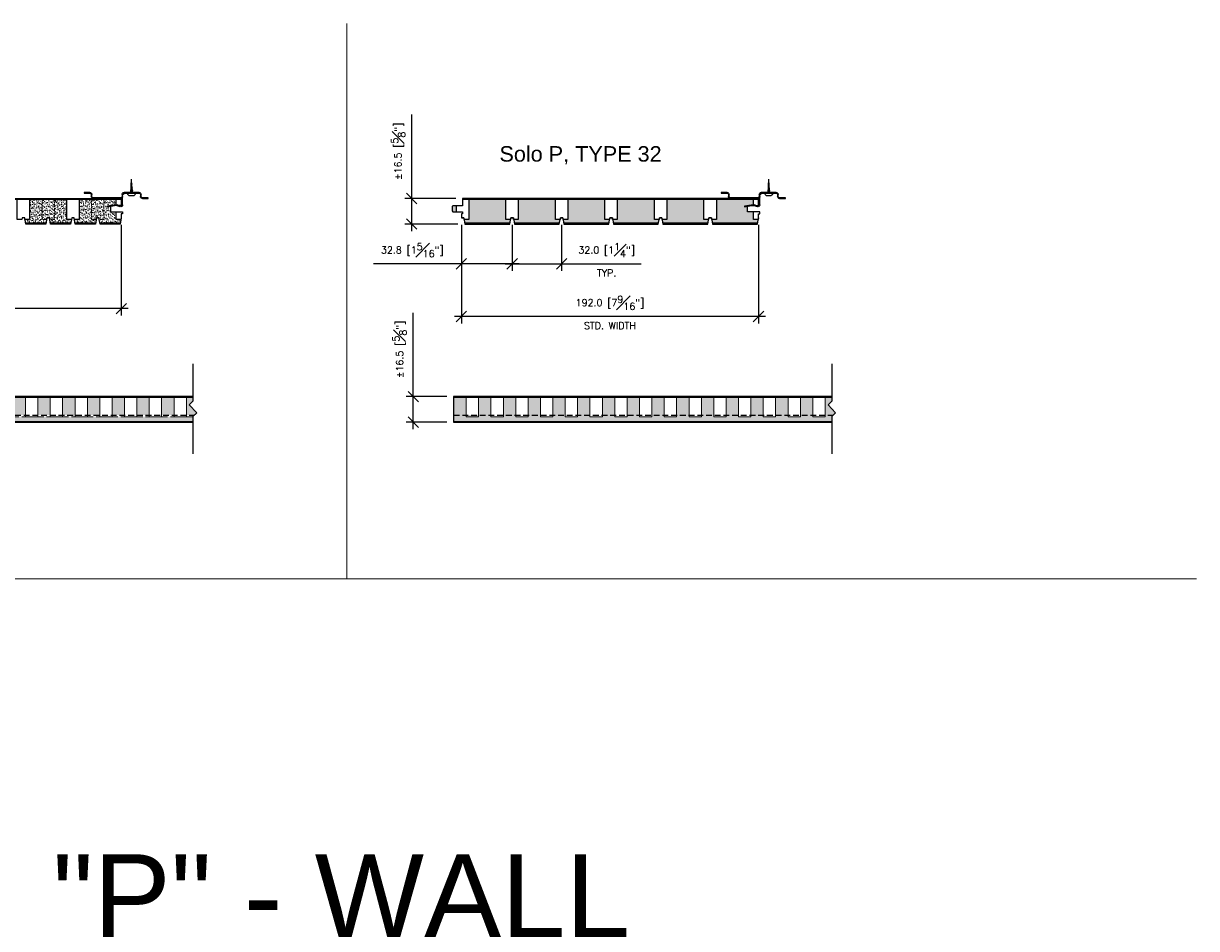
# Model space of a CAD drawing. Header units: millimetres. Extents: x 0 to 4899, y -1170 to 1888.
# Tile 11 of 11: x 999 to 1758, y 1304 to 1888. Entities that reach past the tile are written whole.
import ezdxf

# ---------------------------------------------------------------- set-up
doc = ezdxf.new("R2010")
doc.units = ezdxf.units.MM
doc.header["$LTSCALE"] = 15
doc.header["$MEASUREMENT"] = 0
doc.linetypes.add('HIDDEN', pattern=[0.375, 0.25, -0.125])
for name, color, linetype in [('1-DIM', 4, 'Continuous'), ('1-MOUNT', 155, 'Continuous'), ('1-PANEL', 6, 'Continuous'), ('1-TEXT', 2, 'Continuous')]:
    doc.layers.add(name, color=color, linetype=linetype)
doc.styles.add('GEN NOTES', font='ARIALUNI.TTF')
doc.styles.add('style1', font='arial.ttf', dxfattribs={"width": 0.9})
doc.styles.add('TEXT', font='romans.shx')
doc.dimstyles.new('WDIM 1-2', dxfattribs={"dimscale": 2.25, "dimtxt": 2, "dimasz": 3, "dimexe": 2, "dimexo": 2, "dimgap": 1.6, "dimtad": 1, "dimdec": 1, "dimzin": 3, "dimdsep": 46, "dimtxsty": 'TEXT', "dimblk": 'OBLIQUE', "dimcen": 2, "dimdle": 2, "dimclrd": 256, "dimclre": 4, "dimclrt": 2, "dimazin": 0, "dimtfac": 1, "dimtdec": 1, "dimtmove": 0, "dimatfit": 3, "dimfxl": 0, "dimfrac": 2, "dimtolj": 1, "dimtzin": 0, "dimlwd": -1, "dimlwe": -1, "dimarcsym": 0})
pattern_1 = [(37.5, (-390.1852, 953.4553), (-0.0629934, 1.9268238), [0, -1.52, 0, -1.7, 0, -1.625]), (7.5, (-390.1852, 953.4553), (1.7697767, 2.822146), [0, -0.82, 0, -1.37, 0, -0.525]), (327.5, (-391.4152, 953.4553), (3.1141419, 0.005659), [0, -0.5, 0, -1.8, 0, -2.35]), (317.5, (-391.4152, 953.4553), (3.0061266, 0.8776756), [0, -0.25, 0, -1.18, 0, -1.35])]

# ---------------------------------------------------------------- blocks, each defined once
blk = doc.blocks.new('_OBLIQUE')
at = {"color": 0, "linetype": 'ByBlock'}
blk.add_line((-0.5, -0.5), (0.5, 0.5), dxfattribs=at)
blk = doc.blocks.new('*D133')
at = {"layer": '1-DIM', "transparency": 16777216}
for p, q in [((1251.39, 1647.33), (1251.39, 1701.56)), ((1251.39, 1626.33), (1251.39, 1647.33))]:
    blk.add_line(p, q, dxfattribs=at)
at = {"layer": '1-DIM', "color": 4, "transparency": 16777216}
for p, q in [((1272.98, 1647.33), (1246.89, 1647.33)), ((1272.98, 1630.83), (1246.89, 1630.83))]:
    blk.add_line(p, q, dxfattribs=at)
at = {"layer": 'DEFPOINTS', "color": 0, "transparency": 16777216}
for p in [(1251.39, 1647.33), (1277.48, 1647.33), (1277.48, 1630.83)]:
    blk.add_point(p, dxfattribs=at)
at = {"layer": '1-DIM', "transparency": 16777216, "xscale": 6.75, "yscale": 6.75, "zscale": 6.75}
for p, rotation in [((1251.39, 1647.33), 90), ((1251.39, 1630.83), 270)]:
    blk.add_blockref('_OBLIQUE', p, dxfattribs=dict(at, rotation=rotation))
at = {"layer": '1-DIM', "color": 2, "transparency": 16777216, "insert": (1242.54, 1677.82), "char_height": 4.5, "attachment_point": 5, "rotation": 90, "style": 'TEXT', "bg_fill": 3, "box_fill_scale": 1.25, "bg_fill_color": 256, "bg_fill_true_color": 13158600, "bg_fill_transparency": 0}
blk.add_mtext('\\A1;%%P16.5 [{\\H1.000000x;\\S5#8;}"]', dxfattribs=at)
blk = doc.blocks.new('*D134')
at = {"layer": '1-DIM', "transparency": 16777216}
for p, q in [((1250.39, 1775.33), (1250.39, 1829.56)), ((1250.39, 1754.33), (1250.39, 1775.33))]:
    blk.add_line(p, q, dxfattribs=at)
at = {"layer": '1-DIM', "color": 4, "transparency": 16777216}
for p, q in [((1278.78, 1775.33), (1245.89, 1775.33)), ((1280.28, 1758.83), (1245.89, 1758.83))]:
    blk.add_line(p, q, dxfattribs=at)
at = {"layer": 'DEFPOINTS', "color": 0, "transparency": 16777216}
for p in [(1250.39, 1775.33), (1283.28, 1775.33), (1284.78, 1758.83)]:
    blk.add_point(p, dxfattribs=at)
at = {"layer": '1-DIM', "transparency": 16777216, "xscale": 6.75, "yscale": 6.75, "zscale": 6.75}
for p, rotation in [((1250.39, 1775.33), 90), ((1250.39, 1758.83), 270)]:
    blk.add_blockref('_OBLIQUE', p, dxfattribs=dict(at, rotation=rotation))
at = {"layer": '1-DIM', "color": 2, "transparency": 16777216, "insert": (1241.54, 1805.82), "char_height": 4.5, "attachment_point": 5, "rotation": 90, "style": 'TEXT', "bg_fill": 3, "box_fill_scale": 1.25, "bg_fill_color": 256, "bg_fill_true_color": 13158600, "bg_fill_transparency": 0}
blk.add_mtext('\\A1;%%P16.5 [{\\H1.000000x;\\S5#8;}"]', dxfattribs=at)
blk = doc.blocks.new('A$C6ED95324')
at = {"layer": '1-MOUNT'}
for p in [(-0.6, 0), (0.6, 0)]:
    blk.add_line(p, (0, -12), dxfattribs=at)
blk.add_lwpolyline([(-3.3, 0), (-3.3, 0.3, -0.414214), (-1.1, 2.4), (1.1, 2.4, -0.414214), (3.3, 0.3), (3.3, 0)], format="xyb", close=True, dxfattribs=at)
for points in [[(1.2, -0.8), (-1.2, -0.3)], [(1.1, -1.6), (-1.1, -1.2)], [(1, -2.4), (-1, -2)], [(0.9, -3.2), (-1, -2.8)], [(0.8, -3.9), (-0.9, -3.6)], [(0.8, -4.7), (-0.8, -4.4)], [(0.7, -5.5), (-0.7, -5.3)], [(0.6, -6.3), (-0.6, -6.1)], [(0.5, -7.1), (-0.5, -6.9)], [(0.4, -7.9), (-0.5, -7.7)], [(0.4, -8.7), (-0.4, -8.5)], [(0.3, -9.5), (-0.3, -9.4)], [(0.2, -10.3), (-0.2, -10.2)], [(0.1, -11), (-0.1, -11)], [(0, -11.8), (0, -11.8)]]:
    blk.add_lwpolyline(points, dxfattribs=at)
blk = doc.blocks.new('A$C170524F9')
at = {"layer": '1-MOUNT'}
for p, q in [((15.02, 8.83), (15.08, 9.23)), ((20.54, 7.92), (15.02, 8.83)), ((15.08, 9.23), (20.76, 8.29)), ((19.03, 8.58), (18.96, 8.18)), ((21.25, 8.35), (23.1, 9.12)), ((23.27, 8.76), (21.37, 8.01)), ((24.5, 3.54), (24.5, 7.92)), ((24.9, 7.92), (24.9, 2.6)), ((0, 0), (0, 0.4)), ((0, 0.4), (3.7, 0.4)), ((3.7, 0), (0, 0)), ((4.6, 1.3), (4.6, 2.6)), ((5, 2.6), (5, 1.3)), ((5.9, 3.9), (23.6, 3.9)), ((23.6, 3.5), (5.9, 3.5)), ((7, 3.9), (7, 3.5)), ((10.98, 3.9), (10.98, 3.5)), ((24.5, 3.54), (24.5, 2.6)), ((24.5, 1.3), (24.5, 2.6)), ((24.5, 2.6), (24.5, 2.6)), ((24.5, 2.6), (24.5, 2.6)), ((24.9, 2.6), (24.9, 1.3)), ((26.27, 0.4), (24.9, 1.77)), ((25.8, 0.4), (35.5, 0.4)), ((35.5, 0), (25.8, 0)), ((28.82, 0.4), (28.82, 0)), ((32.62, 0.4), (32.62, 0)), ((36.4, 1.3), (36.4, 2.6)), ((36.8, 2.6), (36.8, 1.3)), ((37.7, 3.9), (41.4, 3.9)), ((41.4, 3.5), (37.7, 3.5)), ((41.4, 3.9), (41.4, 3.5))]:
    blk.add_line(p, q, dxfattribs=at)
for centre, radius, start, end in [((20.79, 9.45), 1.55, 260.66064, 291.66064), ((20.9, 9.18), 0.9, 260.66064, 292.66064), ((23.6, 7.92), 1.3, 0, 112.66064), ((23.6, 7.92), 0.9, 0, 111.66064), ((3.7, 1.3), 1.3, 270, 0), ((3.7, 1.3), 0.9, 270, 0), ((5.9, 2.6), 1.3, 90, 180), ((5.9, 2.6), 0.9, 90, 180), ((23.6, 2.6), 1.3, 0, 90), ((23.6, 2.6), 0.9, 0, 90), ((25.8, 1.3), 1.3, 180, 270), ((25.8, 1.3), 0.9, 180, 270), ((35.5, 1.3), 1.3, 270, 0), ((35.5, 1.3), 0.9, 270, 0), ((37.7, 2.6), 1.3, 90, 180), ((37.7, 2.6), 0.9, 90, 180)]:
    blk.add_arc(centre, radius, start, end, dxfattribs=at)
blk = doc.blocks.new('*D132')
at = {"layer": '1-DIM', "color": 4, "transparency": 16777216}
for p, q in [((870.63, 1758.33), (870.63, 1699.72)), ((1062.63, 1758.33), (1062.63, 1699.72))]:
    blk.add_line(p, q, dxfattribs=at)
at = {"layer": '1-DIM', "transparency": 16777216}
blk.add_line((1067.13, 1704.22), (866.13, 1704.22), dxfattribs=at)
at = {"layer": 'DEFPOINTS', "color": 0, "transparency": 16777216}
for p in [(870.63, 1762.83), (1062.63, 1762.83), (870.63, 1704.22)]:
    blk.add_point(p, dxfattribs=at)
at = {"layer": '1-DIM', "transparency": 16777216, "xscale": 6.75, "yscale": 6.75, "zscale": 6.75, "rotation": 180}
blk.add_blockref('_OBLIQUE', (870.63, 1704.22), dxfattribs=at)
at = {"layer": '1-DIM', "transparency": 16777216, "xscale": 6.75, "yscale": 6.75, "zscale": 6.75}
blk.add_blockref('_OBLIQUE', (1062.63, 1704.22), dxfattribs=at)
at = {"layer": '1-DIM', "color": 2, "transparency": 16777216, "char_height": 4.5, "attachment_point": 5, "style": 'TEXT', "bg_fill": 3, "box_fill_scale": 1.25, "bg_fill_color": 256, "bg_fill_true_color": 13158600, "bg_fill_transparency": 0}
for s, insert in [('\\A1;192.0 [7{\\H1.000000x;\\S9#16;}"]', (966.63, 1713.07)), ('\\A1;STD. WIDTH', (966.63, 1698.37))]:
    blk.add_mtext(s, dxfattribs=dict(at, insert=insert))
blk = doc.blocks.new('*D128')
at = {"layer": '1-DIM', "color": 4, "transparency": 16777216}
for p, q in [((1282.48, 1758.33), (1282.48, 1694.59)), ((1474.48, 1758.33), (1474.48, 1694.59))]:
    blk.add_line(p, q, dxfattribs=at)
at = {"layer": '1-DIM', "transparency": 16777216}
blk.add_line((1478.98, 1699.09), (1277.98, 1699.09), dxfattribs=at)
at = {"layer": 'DEFPOINTS', "color": 0, "transparency": 16777216}
for p in [(1282.48, 1762.83), (1474.48, 1762.83), (1282.48, 1699.09)]:
    blk.add_point(p, dxfattribs=at)
at = {"layer": '1-DIM', "transparency": 16777216, "xscale": 6.75, "yscale": 6.75, "zscale": 6.75, "rotation": 180}
blk.add_blockref('_OBLIQUE', (1282.48, 1699.09), dxfattribs=at)
at = {"layer": '1-DIM', "transparency": 16777216, "xscale": 6.75, "yscale": 6.75, "zscale": 6.75}
blk.add_blockref('_OBLIQUE', (1474.48, 1699.09), dxfattribs=at)
at = {"layer": '1-DIM', "color": 2, "transparency": 16777216, "char_height": 4.5, "attachment_point": 5, "style": 'TEXT', "bg_fill": 3, "box_fill_scale": 1.25, "bg_fill_color": 256, "bg_fill_true_color": 13158600, "bg_fill_transparency": 0}
for s, insert in [('\\A1;192.0 [7{\\H1.000000x;\\S9#16;}"]', (1378.48, 1707.94)), ('\\A1;STD. WIDTH', (1378.48, 1693.24))]:
    blk.add_mtext(s, dxfattribs=dict(at, insert=insert))
blk = doc.blocks.new('*D139')
at = {"layer": '1-DIM', "color": 4, "transparency": 16777216}
for p, q in [((1315.28, 1758.33), (1315.28, 1728.63)), ((1347.28, 1758.33), (1347.28, 1728.63))]:
    blk.add_line(p, q, dxfattribs=at)
at = {"layer": '1-DIM', "transparency": 16777216}
for p, q in [((1310.78, 1733.13), (1347.28, 1733.13)), ((1347.28, 1733.13), (1398.73, 1733.13))]:
    blk.add_line(p, q, dxfattribs=at)
at = {"layer": 'DEFPOINTS', "color": 0, "transparency": 16777216}
for p in [(1315.28, 1762.83), (1347.28, 1762.83), (1347.28, 1733.13)]:
    blk.add_point(p, dxfattribs=at)
at = {"layer": '1-DIM', "transparency": 16777216, "xscale": 6.75, "yscale": 6.75, "zscale": 6.75, "rotation": 180}
blk.add_blockref('_OBLIQUE', (1315.28, 1733.13), dxfattribs=at)
at = {"layer": '1-DIM', "transparency": 16777216, "xscale": 6.75, "yscale": 6.75, "zscale": 6.75}
blk.add_blockref('_OBLIQUE', (1347.28, 1733.13), dxfattribs=at)
at = {"layer": '1-DIM', "color": 2, "transparency": 16777216, "char_height": 4.5, "attachment_point": 5, "style": 'TEXT', "bg_fill": 3, "box_fill_scale": 1.25, "bg_fill_color": 256, "bg_fill_true_color": 13158600, "bg_fill_transparency": 0}
for s, insert in [('\\A1;32.0 [1{\\H1.000000x;\\S1#4;}"]', (1376.38, 1741.98)), ('\\A1;TYP.', (1376.38, 1727.28))]:
    blk.add_mtext(s, dxfattribs=dict(at, insert=insert))
blk = doc.blocks.new('*D140')
at = {"layer": '1-DIM', "color": 4, "transparency": 16777216}
for p, q in [((1282.48, 1758.33), (1282.48, 1728.63)), ((1315.28, 1758.33), (1315.28, 1728.63))]:
    blk.add_line(p, q, dxfattribs=at)
at = {"layer": '1-DIM', "transparency": 16777216}
for p, q in [((1282.48, 1733.13), (1225.67, 1733.13)), ((1319.78, 1733.13), (1282.48, 1733.13))]:
    blk.add_line(p, q, dxfattribs=at)
at = {"layer": 'DEFPOINTS', "color": 0, "transparency": 16777216}
for p in [(1282.48, 1762.83), (1315.28, 1762.83), (1282.48, 1733.13)]:
    blk.add_point(p, dxfattribs=at)
at = {"layer": '1-DIM', "transparency": 16777216, "xscale": 6.75, "yscale": 6.75, "zscale": 6.75, "rotation": 180}
blk.add_blockref('_OBLIQUE', (1282.48, 1733.13), dxfattribs=at)
at = {"layer": '1-DIM', "transparency": 16777216, "xscale": 6.75, "yscale": 6.75, "zscale": 6.75}
blk.add_blockref('_OBLIQUE', (1315.28, 1733.13), dxfattribs=at)
at = {"layer": '1-DIM', "color": 2, "transparency": 16777216, "insert": (1250.7, 1741.98), "char_height": 4.5, "attachment_point": 5, "style": 'TEXT', "bg_fill": 3, "box_fill_scale": 1.25, "bg_fill_color": 256, "bg_fill_true_color": 13158600, "bg_fill_transparency": 0}
blk.add_mtext('\\A1;32.8 [1{\\H1.000000x;\\S5#16;}"]', dxfattribs=at)

msp = doc.modelspace()

# ---------------------------------------------------------------- hatches: boundary and pattern name
at = {"layer": '1-PANEL', "lineweight": 9}
h = msp.add_hatch(dxfattribs=at)
h.set_pattern_fill('AR-SAND', color=8)
h.set_pattern_definition(pattern_1)
h.paths.add_polyline_path([(1011.42, 1774.83), (1003.42, 1774.83), (1003.42, 1761.83), (1000.4, 1761.83), (1000.84, 1759.33), (1014.01, 1759.33), (1014.45, 1761.83), (1011.42, 1761.83)])
h.paths.add_polyline_path([(1019.42, 1774.83), (1011.42, 1774.83), (1011.42, 1761.83), (1014.45, 1761.83), (1014.63, 1762.83), (1016.23, 1762.83), (1016.4, 1761.83), (1019.42, 1761.83)])
h.paths.add_polyline_path([(1027.42, 1774.83), (1019.42, 1774.83), (1019.42, 1761.83), (1016.4, 1761.83), (1016.84, 1759.33), (1030.01, 1759.33), (1030.45, 1761.83), (1027.42, 1761.83)])
h.paths.add_polyline_path([(1043.42, 1774.83), (1035.42, 1774.83), (1035.42, 1761.83), (1032.4, 1761.83), (1032.84, 1759.33), (1046.01, 1759.33), (1046.45, 1761.83), (1043.42, 1761.83)])
h.paths.add_polyline_path([(1051.42, 1774.83), (1043.42, 1774.83), (1043.42, 1761.83), (1046.45, 1761.83), (1046.63, 1762.83), (1048.23, 1762.83), (1048.4, 1761.83), (1051.42, 1761.83)])
h.paths.add_polyline_path([(1059.42, 1766.83), (1055.63, 1766.83), (1055.63, 1770.31), (1053.71, 1770), (1053.64, 1770.4), (1055.63, 1770.73), (1055.63, 1770.83), (1056.23, 1770.83), (1059.17, 1771.31, -0.040163), (1059.42, 1771.33), (1059.42, 1774.83), (1051.42, 1774.83), (1051.42, 1761.83), (1048.4, 1761.83), (1048.84, 1759.33), (1062.01, 1759.33), (1062.45, 1761.83), (1059.42, 1761.83)])
h = msp.add_hatch(dxfattribs=at)
h.set_pattern_fill('AR-SAND', color=8)
h.set_pattern_definition(pattern_1)
h.paths.add_polyline_path([(1109, 1634.33), (1104.75, 1634.33), (1096.75, 1634.33), (1088.75, 1634.33), (1080.75, 1634.33), (1072.75, 1634.33), (1064.75, 1634.33), (1056.75, 1634.33), (1048.75, 1634.33), (1040.75, 1634.33), (1032.75, 1634.33), (1024.75, 1634.33), (1016.75, 1634.33), (1008.75, 1634.33), (1000.75, 1634.33), (992.75, 1634.33), (984.75, 1634.33), (976.75, 1634.33), (968.75, 1634.33), (960.75, 1634.33), (952.75, 1634.33), (944.75, 1634.33), (936.75, 1634.33), (928.75, 1634.33), (920.75, 1634.33), (912.75, 1634.33), (904.75, 1634.33), (904.75, 1635.33), (864.63, 1635.33), (864.63, 1631.33), (1109, 1631.33)])
h.paths.add_polyline_path([(920.75, 1646.83), (912.75, 1646.83), (912.75, 1635.33), (920.75, 1635.33)])
h.paths.add_polyline_path([(936.75, 1646.83), (928.75, 1646.83), (928.75, 1635.33), (936.75, 1635.33)])
h.paths.add_polyline_path([(952.75, 1646.83), (944.75, 1646.83), (944.75, 1635.33), (952.75, 1635.33)])
h.paths.add_polyline_path([(968.75, 1646.83), (960.75, 1646.83), (960.75, 1635.33), (968.75, 1635.33)])
h.paths.add_polyline_path([(984.75, 1646.83), (976.75, 1646.83), (976.75, 1635.33), (984.75, 1635.33)])
h.paths.add_polyline_path([(1000.75, 1646.83), (992.75, 1646.83), (992.75, 1635.33), (1000.75, 1635.33)])
h.paths.add_polyline_path([(1016.75, 1646.83), (1008.75, 1646.83), (1008.75, 1635.33), (1016.75, 1635.33)])
h.paths.add_polyline_path([(1032.75, 1646.83), (1024.75, 1646.83), (1024.75, 1635.33), (1032.75, 1635.33)])
h.paths.add_polyline_path([(1048.75, 1646.83), (1040.75, 1646.83), (1040.75, 1635.33), (1048.75, 1635.33)])
h.paths.add_polyline_path([(1064.75, 1646.83), (1056.75, 1646.83), (1056.75, 1635.33), (1064.75, 1635.33)])
h.paths.add_polyline_path([(1080.75, 1646.83), (1072.75, 1646.83), (1072.75, 1635.33), (1080.75, 1635.33)])
h.paths.add_polyline_path([(1096.75, 1646.83), (1088.75, 1646.83), (1088.75, 1635.33), (1096.75, 1635.33)])
h.paths.add_polyline_path([(1106.62, 1642.01), (1109, 1644.39), (1109, 1646.83), (1104.75, 1646.83), (1104.75, 1635.33), (1109.87, 1635.33), (1111.38, 1636.84)])
h.paths.add_polyline_path([(872.75, 1635.33), (872.75, 1646.83), (864.63, 1646.83), (864.63, 1635.33)])
h.paths.add_polyline_path([(896.75, 1646.83), (896.75, 1635.33), (904.75, 1635.33), (904.75, 1646.83)])
h.paths.add_polyline_path([(888.75, 1635.33), (888.75, 1646.83), (880.75, 1646.83), (880.75, 1635.33)])

# ---------------------------------------------------------------- linework, layer by layer
at = {"lineweight": 9}
for p, q in [((1208.33, 1888.46), (1208.33, 1529.6)), ((178.08, 1529.6), (1757.64, 1529.6))]:
    msp.add_line(p, q, dxfattribs=at)
at = {"layer": '1-DIM'}
for points in [[(1109, 1668.51), (1109, 1644.39), (1106.62, 1642.01), (1111.38, 1636.84), (1109, 1634.46), (1109, 1610.26)], [(1521.85, 1668.51), (1521.85, 1644.39), (1519.47, 1642.01), (1524.24, 1636.84), (1521.85, 1634.46), (1521.85, 1610.26)]]:
    msp.add_lwpolyline(points, dxfattribs=at)
at = {"layer": '1-PANEL', "linetype": 'HIDDEN'}
msp.add_line((864.63, 1635.33), (1109.87, 1635.33), dxfattribs=at)
at = {"layer": '1-PANEL'}
for points in [[(871.43, 1775.33), (1062.63, 1775.33), (1062.63, 1770.83), (1055.63, 1770.83), (1055.63, 1766.83), (1063.43, 1766.83), (1063.43, 1765.33), (1062.63, 1765.33), (1062.63, 1762.83)], [(871.43, 1774.83), (1062.63, 1774.83)], [(1059.42, 1770.83), (1059.42, 1774.83)], [(1059.42, 1770.83), (1059.42, 1774.83)], [(1319.27, 1774.83), (1319.27, 1761.83), (1316.25, 1761.83), (1316.08, 1762.83), (1314.48, 1762.83), (1314.3, 1761.83), (1311.27, 1761.83), (1311.27, 1774.83)], [(1351.27, 1774.83), (1351.27, 1761.83), (1348.25, 1761.83), (1348.08, 1762.83), (1346.48, 1762.83), (1346.3, 1761.83), (1343.27, 1761.83), (1343.27, 1774.83)], [(1383.27, 1774.83), (1383.27, 1761.83), (1380.25, 1761.83), (1380.08, 1762.83), (1378.48, 1762.83), (1378.3, 1761.83), (1375.27, 1761.83), (1375.27, 1774.83)], [(1415.27, 1774.83), (1415.27, 1761.83), (1412.25, 1761.83), (1412.08, 1762.83), (1410.48, 1762.83), (1410.3, 1761.83), (1407.27, 1761.83), (1407.27, 1774.83)], [(1447.27, 1774.83), (1447.27, 1761.83), (1444.25, 1761.83), (1444.08, 1762.83), (1442.48, 1762.83), (1442.3, 1761.83), (1439.27, 1761.83), (1439.27, 1774.83)], [(1471.27, 1770.83), (1471.27, 1774.83)], [(1471.27, 1770.83), (1471.27, 1774.83)], [(1474.48, 1762.83), (1474.3, 1761.83), (1471.27, 1761.83), (1471.27, 1766.83)], [(1062.63, 1762.83), (1061.92, 1758.83), (1048.93, 1758.83), (1048.23, 1762.83), (1046.63, 1762.83), (1045.92, 1758.83), (1032.93, 1758.83), (1032.23, 1762.83), (1030.63, 1762.83), (1029.92, 1758.83), (1016.93, 1758.83), (1016.23, 1762.83), (1014.63, 1762.83), (1013.92, 1758.83), (1000.93, 1758.83), (1000.23, 1762.83), (998.63, 1762.83)], [(1345.86, 1759.33), (1316.7, 1759.33)], [(1377.86, 1759.33), (1348.7, 1759.33)], [(1409.86, 1759.33), (1380.7, 1759.33)], [(1441.86, 1759.33), (1412.7, 1759.33)], [(1473.86, 1759.33), (1444.7, 1759.33)], [(1109, 1647.33), (864.63, 1647.33), (864.63, 1631.33)], [(1109, 1646.83), (864.63, 1646.83), (864.63, 1631.33)], [(864.63, 1631.33), (864.63, 1631.33), (1109, 1631.33)]]:
    msp.add_lwpolyline(points, dxfattribs=at)
at = {"layer": '1-PANEL', "linetype": 'HIDDEN', "lineweight": 9, "ltscale": 0.25}
for points in [[(1059.42, 1774.83), (1059.42, 1770.83)], [(1471.27, 1774.83), (1471.27, 1770.83)]]:
    msp.add_lwpolyline(points, dxfattribs=at)
at = {"layer": '1-PANEL', "linetype": 'Continuous'}
for points in [[(864.63, 1647.33), (864.63, 1630.83), (1106.63, 1630.83)], [(864.63, 1647.33), (864.63, 1630.83), (1109, 1630.83)]]:
    msp.add_lwpolyline(points, dxfattribs=at)
at = {"layer": '1-PANEL', "linetype": 'HIDDEN', "lineweight": 9}
for points in [[(992.75, 1647.33), (992.75, 1634.33), (1000.75, 1634.33), (1000.75, 1647.33), (992.75, 1647.33)], [(1008.75, 1647.33), (1008.75, 1634.33), (1016.75, 1634.33), (1016.75, 1647.33), (1008.75, 1647.33)], [(1024.75, 1647.33), (1024.75, 1634.33), (1032.75, 1634.33), (1032.75, 1647.33), (1024.75, 1647.33)], [(1040.75, 1647.33), (1040.75, 1634.33), (1048.75, 1634.33), (1048.75, 1647.33), (1040.75, 1647.33)], [(1056.75, 1647.33), (1056.75, 1634.33), (1064.75, 1634.33), (1064.75, 1647.33), (1056.75, 1647.33)], [(1072.75, 1647.33), (1072.75, 1634.33), (1080.75, 1634.33), (1080.75, 1647.33), (1072.75, 1647.33)], [(1088.75, 1647.33), (1088.75, 1634.33), (1096.75, 1634.33), (1096.75, 1647.33), (1088.75, 1647.33)], [(1109, 1647.33), (1104.75, 1647.33)], [(1104.75, 1647.33), (1104.75, 1634.33), (1109, 1634.33)], [(1521.85, 1647.33), (1517.6, 1647.33)]]:
    msp.add_lwpolyline(points, dxfattribs=at)
at = {"layer": '1-PANEL', "lineweight": 9}
for points in [[(1000.75, 1647.33), (1000.75, 1634.33), (1008.75, 1634.33), (1008.75, 1647.33), (1000.75, 1647.33)], [(1016.75, 1647.33), (1016.75, 1634.33), (1024.75, 1634.33), (1024.75, 1647.33), (1016.75, 1647.33)], [(1032.75, 1647.33), (1032.75, 1634.33), (1040.75, 1634.33), (1040.75, 1647.33), (1032.75, 1647.33)], [(1048.75, 1647.33), (1048.75, 1634.33), (1056.75, 1634.33), (1056.75, 1647.33), (1048.75, 1647.33)], [(1064.75, 1647.33), (1064.75, 1634.33), (1072.75, 1634.33), (1072.75, 1647.33), (1064.75, 1647.33)], [(1080.75, 1647.33), (1080.75, 1634.33), (1088.75, 1634.33), (1088.75, 1647.33), (1080.75, 1647.33)], [(1096.75, 1647.33), (1096.75, 1634.33), (1104.75, 1634.33), (1104.75, 1647.33), (1096.75, 1647.33)], [(1285.6, 1647.33), (1285.6, 1634.33), (1293.6, 1634.33), (1293.6, 1647.33), (1285.6, 1647.33)], [(1301.6, 1647.33), (1301.6, 1634.33), (1309.6, 1634.33), (1309.6, 1647.33), (1301.6, 1647.33)], [(1317.6, 1647.33), (1317.6, 1634.33), (1325.6, 1634.33), (1325.6, 1647.33), (1317.6, 1647.33)], [(1333.6, 1647.33), (1333.6, 1634.33), (1341.6, 1634.33), (1341.6, 1647.33), (1333.6, 1647.33)], [(1349.6, 1647.33), (1349.6, 1634.33), (1357.6, 1634.33), (1357.6, 1647.33), (1349.6, 1647.33)], [(1365.6, 1647.33), (1365.6, 1634.33), (1373.6, 1634.33), (1373.6, 1647.33), (1365.6, 1647.33)], [(1381.6, 1647.33), (1381.6, 1634.33), (1389.6, 1634.33), (1389.6, 1647.33), (1381.6, 1647.33)], [(1397.6, 1647.33), (1397.6, 1634.33), (1405.6, 1634.33), (1405.6, 1647.33), (1397.6, 1647.33)], [(1413.6, 1647.33), (1413.6, 1634.33), (1421.6, 1634.33), (1421.6, 1647.33), (1413.6, 1647.33)], [(1429.6, 1647.33), (1429.6, 1634.33), (1437.6, 1634.33), (1437.6, 1647.33), (1429.6, 1647.33)], [(1445.6, 1647.33), (1445.6, 1634.33), (1453.6, 1634.33), (1453.6, 1647.33), (1445.6, 1647.33)], [(1461.6, 1647.33), (1461.6, 1634.33), (1469.6, 1634.33), (1469.6, 1647.33), (1461.6, 1647.33)], [(1477.6, 1647.33), (1477.6, 1634.33), (1485.6, 1634.33), (1485.6, 1647.33), (1477.6, 1647.33)], [(1493.6, 1647.33), (1493.6, 1634.33), (1501.6, 1634.33), (1501.6, 1647.33), (1493.6, 1647.33)], [(1509.6, 1647.33), (1509.6, 1634.33), (1517.6, 1634.33), (1517.6, 1647.33), (1509.6, 1647.33)]]:
    msp.add_lwpolyline(points, dxfattribs=at)

# ---------------------------------------------------------------- block references
at = {"layer": '1-MOUNT', "xscale": 0.75, "yscale": 0.75, "zscale": 0.75, "rotation": 180}
for p in [(1069.28, 1778.83), (1481.13, 1778.83)]:
    msp.add_blockref('A$C6ED95324', p, dxfattribs=at)
at = {"layer": '1-MOUNT', "xscale": -1, "rotation": 180}
for p in [(1038.63, 1779.23), (1450.48, 1779.23)]:
    msp.add_blockref('A$C170524F9', p, dxfattribs=at)

# ---------------------------------------------------------------- texts
at = {"layer": '1-TEXT', "linetype": 'Continuous', "style": 'style1'}
msp.add_text('Solo P, TYPE 32', height=10, dxfattribs=at).set_placement((1307.08, 1799.18))
at = {"layer": '1-TEXT', "insert": (1090.43, 1324.37), "char_height": 53.5781, "width": 947.327, "attachment_point": 5, "style": 'GEN NOTES'}
msp.add_mtext('SOLO "P" - WALL', dxfattribs=at)

# ---------------------------------------------------------------- dimensions: what is measured, and where the dimension line sits
at = {"layer": '1-DIM'}
for base, p1, p2, picture, middle in [((1250.39, 1775.33), (1284.78, 1758.83), (1283.28, 1775.33), '*D134', (1241.54, 1805.82)), ((1251.39, 1647.33), (1277.48, 1630.83), (1277.48, 1647.33), '*D133', (1242.54, 1677.82))]:
    dim = msp.add_linear_dim(base=base, p1=p1, p2=p2, angle=270, text='%%P<>', dimstyle='WDIM 1-2', dxfattribs=at)
    dim.commit()
    dim.dimension.update_dxf_attribs({"geometry": picture, "text_midpoint": middle})

# ---------------------------------------------------------------- next in the draw order: hatches: boundary and pattern name
at = {"layer": '1-PANEL', "lineweight": 9}
h = msp.add_hatch(dxfattribs=at)
h.set_pattern_fill('AR-SAND', color=8)
h.set_pattern_definition(pattern_1)
h.paths.add_polyline_path([(1279.27, 1770.63), (1276.98, 1770.63), (1276.48, 1770.13), (1276.48, 1767.33), (1276.98, 1766.83), (1279.27, 1766.83)])
h.paths.add_polyline_path([(1311.27, 1774.83), (1287.27, 1774.83), (1287.27, 1761.83), (1284.25, 1761.83), (1284.7, 1759.33), (1313.86, 1759.33), (1314.3, 1761.83), (1311.27, 1761.83)])
h.paths.add_polyline_path([(1343.27, 1774.83), (1319.27, 1774.83), (1319.27, 1761.83), (1316.25, 1761.83), (1316.7, 1759.33), (1345.86, 1759.33), (1346.3, 1761.83), (1343.27, 1761.83)])
h.paths.add_polyline_path([(1375.27, 1774.83), (1351.27, 1774.83), (1351.27, 1761.83), (1348.25, 1761.83), (1348.7, 1759.33), (1377.86, 1759.33), (1378.3, 1761.83), (1375.27, 1761.83)])
h.paths.add_polyline_path([(1407.27, 1774.83), (1383.27, 1774.83), (1383.27, 1761.83), (1380.25, 1761.83), (1380.7, 1759.33), (1409.86, 1759.33), (1410.3, 1761.83), (1407.27, 1761.83)])
h.paths.add_polyline_path([(1439.27, 1774.83), (1415.27, 1774.83), (1415.27, 1761.83), (1412.25, 1761.83), (1412.7, 1759.33), (1441.86, 1759.33), (1442.3, 1761.83), (1439.27, 1761.83)])
h.paths.add_polyline_path([(1471.27, 1766.83), (1467.48, 1766.83), (1467.48, 1770.31), (1465.56, 1770), (1465.5, 1770.4), (1467.48, 1770.73), (1467.48, 1770.83), (1468.08, 1770.83), (1471.27, 1771.35), (1471.27, 1774.83), (1447.27, 1774.83), (1447.27, 1761.83), (1444.25, 1761.83), (1444.7, 1759.33), (1473.86, 1759.33), (1474.3, 1761.83), (1471.27, 1761.83)])
h = msp.add_hatch(dxfattribs=at)
h.set_pattern_fill('AR-SAND', color=8)
h.set_pattern_definition(pattern_1)
h.paths.add_polyline_path([(1333.6, 1646.83), (1325.6, 1646.83), (1325.6, 1635.33), (1333.6, 1635.33)])
h.paths.add_polyline_path([(1349.6, 1646.83), (1341.6, 1646.83), (1341.6, 1635.33), (1349.6, 1635.33)])
h.paths.add_polyline_path([(1365.6, 1646.83), (1357.6, 1646.83), (1357.6, 1635.33), (1365.6, 1635.33)])
h.paths.add_polyline_path([(1381.6, 1646.83), (1373.6, 1646.83), (1373.6, 1635.33), (1381.6, 1635.33)])
h.paths.add_polyline_path([(1397.6, 1646.83), (1389.6, 1646.83), (1389.6, 1635.33), (1397.6, 1635.33)])
h.paths.add_polyline_path([(1413.6, 1646.83), (1405.6, 1646.83), (1405.6, 1635.33), (1413.6, 1635.33)])
h.paths.add_polyline_path([(1429.6, 1646.83), (1421.6, 1646.83), (1421.6, 1635.33), (1429.6, 1635.33)])
h.paths.add_polyline_path([(1445.6, 1646.83), (1437.6, 1646.83), (1437.6, 1635.33), (1445.6, 1635.33)])
h.paths.add_polyline_path([(1461.6, 1646.83), (1453.6, 1646.83), (1453.6, 1635.33), (1461.6, 1635.33)])
h.paths.add_polyline_path([(1477.6, 1646.83), (1469.6, 1646.83), (1469.6, 1635.33), (1477.6, 1635.33)])
h.paths.add_polyline_path([(1493.6, 1646.83), (1485.6, 1646.83), (1485.6, 1635.33), (1493.6, 1635.33)])
h.paths.add_polyline_path([(1509.6, 1646.83), (1501.6, 1646.83), (1501.6, 1635.33), (1509.6, 1635.33)])
h.paths.add_polyline_path([(1519.47, 1642.01), (1521.85, 1644.39), (1521.85, 1646.83), (1517.6, 1646.83), (1517.6, 1635.33), (1522.72, 1635.33), (1524.24, 1636.84)])
h.paths.add_polyline_path([(1309.6, 1646.83), (1309.6, 1635.33), (1317.6, 1635.33), (1317.6, 1646.83)])
h.paths.add_polyline_path([(1293.6, 1646.83), (1293.6, 1635.33), (1301.6, 1635.33), (1301.6, 1646.83)])
h.paths.add_polyline_path([(1285.6, 1635.33), (1285.6, 1646.83), (1277.48, 1646.83), (1277.48, 1635.33)])
h.paths.add_polyline_path([(1309.6, 1635.33), (1309.6, 1634.33), (1301.6, 1634.33), (1301.6, 1635.33), (1277.48, 1635.33), (1277.48, 1631.33), (1521.85, 1631.33), (1521.85, 1634.46), (1522.72, 1635.33), (1517.6, 1635.33), (1517.6, 1634.33), (1509.6, 1634.33), (1509.6, 1635.33), (1501.6, 1635.33), (1501.6, 1634.33), (1493.6, 1634.33), (1493.6, 1635.33), (1485.6, 1635.33), (1485.6, 1634.33), (1477.6, 1634.33), (1477.6, 1635.33), (1469.6, 1635.33), (1469.6, 1634.33), (1461.6, 1634.33), (1461.6, 1635.33), (1453.6, 1635.33), (1453.6, 1634.33), (1445.6, 1634.33), (1445.6, 1635.33), (1437.6, 1635.33), (1437.6, 1634.33), (1429.6, 1634.33), (1429.6, 1635.33), (1421.6, 1635.33), (1421.6, 1634.33), (1413.6, 1634.33), (1413.6, 1635.33), (1405.6, 1635.33), (1405.6, 1634.33), (1397.6, 1634.33), (1397.6, 1635.33), (1389.6, 1635.33), (1389.6, 1634.33), (1381.6, 1634.33), (1381.6, 1635.33), (1373.6, 1635.33), (1373.6, 1634.33), (1365.6, 1634.33), (1365.6, 1635.33), (1357.6, 1635.33), (1357.6, 1634.33), (1349.6, 1634.33), (1349.6, 1635.33), (1341.6, 1635.33), (1341.6, 1634.33), (1333.6, 1634.33), (1333.6, 1635.33), (1325.6, 1635.33), (1325.6, 1634.33), (1317.6, 1634.33), (1317.6, 1635.33)])

# ---------------------------------------------------------------- next in the draw order: linework, layer by layer
at = {"layer": '1-PANEL', "linetype": 'HIDDEN'}
msp.add_line((1277.48, 1635.33), (1522.72, 1635.33), dxfattribs=at)
at = {"layer": '1-PANEL'}
for points in [[(1473.77, 1758.83), (1474.48, 1762.83), (1474.48, 1765.33), (1475.28, 1765.33), (1475.28, 1766.83), (1467.48, 1766.83), (1467.48, 1770.83), (1474.48, 1770.83), (1474.48, 1775.33), (1283.28, 1775.33), (1283.28, 1770.63), (1276.98, 1770.63), (1276.48, 1770.13), (1276.48, 1767.33), (1276.98, 1766.83), (1283.28, 1766.83), (1283.28, 1765.33), (1282.48, 1765.33), (1282.48, 1762.83), (1284.08, 1762.83), (1284.78, 1758.83), (1313.77, 1758.83), (1314.48, 1762.83), (1316.08, 1762.83), (1316.78, 1758.83), (1345.77, 1758.83), (1346.48, 1762.83), (1348.08, 1762.83), (1348.78, 1758.83), (1377.77, 1758.83), (1378.48, 1762.83), (1380.08, 1762.83), (1380.78, 1758.83), (1409.77, 1758.83), (1410.48, 1762.83), (1412.08, 1762.83), (1412.78, 1758.83), (1441.77, 1758.83), (1442.48, 1762.83), (1444.08, 1762.83), (1444.78, 1758.83), (1473.77, 1758.83), (1474.48, 1762.83)], [(1287.27, 1774.83), (1287.27, 1761.83), (1284.25, 1761.83), (1284.08, 1762.83), (1282.48, 1762.83)], [(1283.28, 1774.83), (1474.48, 1774.83)], [(1279.27, 1766.83), (1279.27, 1770.63)], [(1297.86, 1759.33), (1284.7, 1759.33)], [(1313.86, 1759.33), (1284.7, 1759.33)], [(1521.85, 1647.33), (1277.48, 1647.33), (1277.48, 1631.33)], [(1521.85, 1646.83), (1277.48, 1646.83), (1277.48, 1631.33)], [(1277.48, 1631.33), (1277.48, 1631.33), (1521.85, 1631.33)]]:
    msp.add_lwpolyline(points, dxfattribs=at)
at = {"layer": '1-PANEL', "linetype": 'Continuous'}
for points in [[(1277.48, 1647.33), (1277.48, 1630.83), (1519.48, 1630.83)], [(1277.48, 1647.33), (1277.48, 1630.83), (1521.85, 1630.83)]]:
    msp.add_lwpolyline(points, dxfattribs=at)

# ---------------------------------------------------------------- next in the draw order: dimensions: what is measured, and where the dimension line sits
at = {"layer": '1-DIM'}
dim = msp.add_linear_dim(base=(870.63, 1704.22), p1=(1062.63, 1762.83), p2=(870.63, 1762.83), text='<>\\XSTD. WIDTH', dimstyle='WDIM 1-2', dxfattribs=at)
dim.commit()
dim.dimension.update_dxf_attribs({"geometry": '*D132', "text_midpoint": (966.63, 1704.22)})

# ---------------------------------------------------------------- next in the draw order: linework, layer by layer
at = {"layer": '1-PANEL'}
for points in [[(1003.42, 1774.83), (1003.42, 1761.83), (1000.4, 1761.83), (1000.23, 1762.83), (998.63, 1762.83), (998.45, 1761.83), (995.42, 1761.83), (995.42, 1774.83)], [(1035.42, 1774.83), (1035.42, 1761.83), (1032.4, 1761.83), (1032.23, 1762.83), (1030.63, 1762.83), (1030.45, 1761.83), (1027.42, 1761.83), (1027.42, 1774.83)], [(1062.63, 1762.83), (1062.45, 1761.83), (1059.42, 1761.83), (1059.42, 1766.83)], [(1014.01, 1759.33), (1000.84, 1759.33)], [(1030.01, 1759.33), (1016.84, 1759.33)], [(1046.01, 1759.33), (1032.84, 1759.33)], [(1062.01, 1759.33), (1048.84, 1759.33)]]:
    msp.add_lwpolyline(points, dxfattribs=at)
at = {"layer": '1-PANEL', "linetype": 'HIDDEN', "lineweight": 9, "ltscale": 0.25}
for points in [[(1019.42, 1774.83), (1019.42, 1761.83), (1016.4, 1761.83), (1016.23, 1762.83), (1014.63, 1762.83), (1014.45, 1761.83), (1011.42, 1761.83), (1011.42, 1774.83)], [(1051.42, 1774.83), (1051.42, 1761.83), (1048.4, 1761.83), (1048.23, 1762.83), (1046.63, 1762.83), (1046.45, 1761.83), (1043.42, 1761.83), (1043.42, 1774.83)]]:
    msp.add_lwpolyline(points, dxfattribs=at)

# ---------------------------------------------------------------- next in the draw order: dimensions: what is measured, and where the dimension line sits
at = {"layer": '1-DIM'}
dim = msp.add_linear_dim(base=(1282.48, 1699.09), p1=(1474.48, 1762.83), p2=(1282.48, 1762.83), text='<>\\XSTD. WIDTH', dimstyle='WDIM 1-2', dxfattribs=at)
dim.commit()
dim.dimension.update_dxf_attribs({"geometry": '*D128', "text_midpoint": (1378.48, 1699.09)})

# ---------------------------------------------------------------- next in the draw order: dimensions: what is measured, and where the dimension line sits
dim = msp.add_linear_dim(base=(1347.28, 1733.13), p1=(1315.28, 1762.83), p2=(1347.28, 1762.83), text='<>\\XTYP.', dimstyle='WDIM 1-2', dxfattribs=at)
dim.commit()
dim.dimension.update_dxf_attribs({"geometry": '*D139', "text_midpoint": (1376.38, 1733.13)})

# ---------------------------------------------------------------- next in the draw order: dimensions: what is measured, and where the dimension line sits
dim = msp.add_linear_dim(base=(1282.48, 1733.13), p1=(1315.28, 1762.83), p2=(1282.48, 1762.83), dimstyle='WDIM 1-2', dxfattribs=at)
dim.commit()
dim.dimension.update_dxf_attribs({"geometry": '*D140', "text_midpoint": (1250.7, 1741.98)})

doc.saveas('drawing.dxf')
